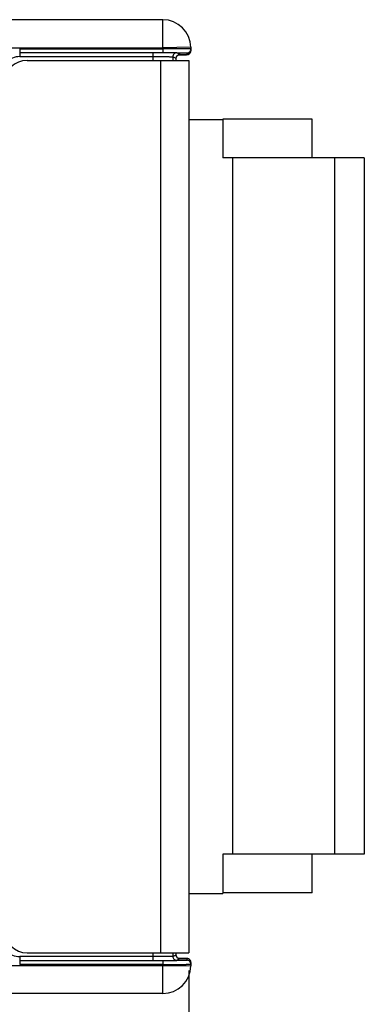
# Model space of a CAD drawing. Header units: inches. Extents: x 0.2 to 16.8, y 0.1 to 10.8.
# Tile 4 of 16: x 5.2 to 6.4, y 2.1 to 5.6. Entities that reach past the tile are written whole.
import ezdxf

# ---------------------------------------------------------------- set-up
doc = ezdxf.new("R2010")
doc.units = ezdxf.units.IN
doc.header["$LTSCALE"] = 0.935
doc.header["$MEASUREMENT"] = 0
doc.layers.get('0').update_dxf_attribs({"linetype": 'CONTINUOUS'})
doc.layers.add('DIMENSIONS', color=7, linetype='CONTINUOUS')
doc.styles.get("Standard").update_dxf_attribs({"font": 'txt', "width": 0.8})
doc.dimstyles.new('DIMSTYLE_1', dxfattribs={"dimtxt": 0.125, "dimasz": 0.18, "dimexe": 0.18, "dimexo": 0.0625, "dimgap": 0.09, "dimtad": 0, "dimtih": 1, "dimtoh": 1, "dimdec": 3, "dimzin": 4, "dimdsep": 46, "dimtxsty": 'STANDARD', "dimblk": '_FILLED', "dimblk1": '_FILLED', "dimblk2": '_FILLED', "dimcen": 0.09, "dimadec": 0, "dimazin": 0, "dimtp": 0.01, "dimtm": 0.01, "dimtfac": 1, "dimtdec": 3, "dimtofl": 0, "dimtmove": 0, "dimatfit": 3, "dimldrblk": '_FILLED', "dimfxl": 1, "dimtolj": 1, "dimtzin": 4, "dimarcsym": 0})

# ---------------------------------------------------------------- blocks, each defined once
blk = doc.blocks.new('_FILLED')
at = {"color": 0, "linetype": 'ByBlock'}
blk.add_solid([(0, 0), (-1, 0.1736), (-1, -0.1736)], dxfattribs=at)
blk = doc.blocks.new('*D3')
at = {"layer": 'DIMENSIONS', "color": 2, "linetype": 'Continuous'}
for p, q in [((4.6371, 2.1881), (4.6371, 1.2235)), ((5.7654, 2.181), (5.7654, 1.2235)), ((4.6371, 1.3485), (4.3012, 1.3485)), ((5.7654, 1.3485), (6.1254, 1.3485))]:
    blk.add_line(p, q, dxfattribs=at)
at = {"layer": 'DIMENSIONS', "color": 2, "linetype": 'Continuous', "xscale": 0.18, "yscale": 0.18, "zscale": 0.18}
blk.add_blockref('_FILLED', (4.6371, 1.3485), dxfattribs=at)
at = {"layer": 'DIMENSIONS', "color": 2, "linetype": 'Continuous', "xscale": 0.18, "yscale": 0.18, "zscale": 0.18, "rotation": 180}
blk.add_blockref('_FILLED', (5.7654, 1.3485), dxfattribs=at)
at = {"layer": 'DIMENSIONS', "color": 2, "linetype": 'Continuous', "insert": (4.2387, 1.411), "char_height": 0.125, "width": 1.325, "attachment_point": 3, "line_spacing_factor": 0.9}
blk.add_mtext('1.128{\\Ftxt.shx;\\W1.000000;\\H0.125000; }[28.66]', dxfattribs=at)

msp = doc.modelspace()

# ---------------------------------------------------------------- linework, layer by layer
at = {"color": 7, "linetype": 'Continuous'}
for p, q in [((5.6721, 5.5675), (5.0183, 5.5675)), ((5.6721, 5.4675), (5.6721, 5.5675)), ((4.999, 5.4675), (5.6721, 5.4675)), ((5.163, 5.4637), (5.1631, 5.4361)), ((5.163, 5.4637), (5.6722, 5.4637)), ((5.6722, 5.45), (5.163, 5.45)), ((5.638, 5.4225), (5.638, 5.4499)), ((5.7721, 5.4693), (5.6721, 5.4675)), ((5.6722, 5.4637), (5.6721, 5.4675)), ((5.6722, 5.4637), (5.6722, 5.45)), ((5.7334, 5.4433), (5.7218, 5.4492)), ((5.7219, 5.4498), (5.7229, 5.4498)), ((5.7303, 5.4431), (5.7334, 5.4433)), ((5.7584, 5.4492), (5.7585, 5.4431)), ((5.7721, 5.4693), (5.7723, 5.4571)), ((5.1631, 5.4361), (5.638, 5.4361)), ((5.1894, 5.4225), (5.7654, 5.4225)), ((5.6654, 2.2435), (5.6654, 5.4225)), ((5.708, 5.4354), (5.708, 5.4225)), ((5.7197, 5.4295), (5.708, 5.4354)), ((5.7197, 5.4225), (5.7197, 5.4295)), ((5.7197, 5.4295), (5.7197, 5.4295)), ((5.7654, 5.4225), (5.7654, 2.2435)), ((5.8854, 5.2108), (5.7654, 5.2108)), ((5.8854, 5.2127), (5.8854, 5.0749)), ((6.2043, 5.2127), (5.8854, 5.2127)), ((6.2043, 5.0749), (6.2043, 5.2127)), ((6.3893, 5.0749), (5.8854, 5.0749)), ((5.9208, 5.0749), (5.9208, 2.5946)), ((6.283, 5.0749), (6.283, 2.5946)), ((6.3893, 5.0749), (6.3893, 2.5946)), ((6.3893, 2.5946), (5.8854, 2.5946)), ((5.8854, 2.5946), (5.8854, 2.4549)), ((6.2043, 2.4568), (6.2043, 2.5946)), ((6.2043, 2.4568), (5.8854, 2.4568)), ((5.7654, 2.4549), (5.8854, 2.4549)), ((5.1631, 2.2299), (5.163, 2.2023)), ((5.163, 2.2161), (5.6722, 2.2161)), ((5.638, 2.2299), (5.1631, 2.2299)), ((5.1894, 2.2435), (5.7654, 2.2435)), ((5.638, 2.2162), (5.638, 2.2435)), ((5.6722, 2.2161), (5.6722, 2.2023)), ((5.708, 2.2435), (5.708, 2.2307)), ((5.708, 2.2307), (5.7197, 2.2365)), ((5.7197, 2.2365), (5.7197, 2.2435)), ((5.7197, 2.2365), (5.7197, 2.2365)), ((5.7218, 2.2169), (5.7334, 2.2227)), ((5.7229, 2.2162), (5.7219, 2.2162)), ((5.7249, 2.2257), (5.7226, 2.2281)), ((5.7334, 2.2227), (5.7304, 2.2229)), ((5.7548, 2.2232), (5.747, 2.2233)), ((5.7584, 2.2169), (5.7585, 2.223)), ((4.999, 2.1985), (5.6721, 2.1985)), ((5.6722, 2.2023), (5.163, 2.2023)), ((5.6721, 2.1985), (5.6722, 2.2023)), ((5.6721, 2.1985), (5.7721, 2.1968)), ((5.6721, 2.0985), (5.6721, 2.1985)), ((5.7723, 2.2089), (5.7721, 2.1968)), ((5.6721, 2.0985), (5.0183, 2.0985))]:
    msp.add_line(p, q, dxfattribs=at)
for points in [[(5.7197, 5.4295), (5.7198, 5.4316), (5.7209, 5.4352), (5.7227, 5.4382)], [(5.7227, 5.4382), (5.7251, 5.4405), (5.7277, 5.4421), (5.7301, 5.4429), (5.7314, 5.4431), (5.7318, 5.4432)], [(5.7226, 2.2281), (5.7208, 2.2311), (5.7198, 2.2346), (5.7197, 2.2365)], [(5.7318, 2.2229), (5.7313, 2.2229), (5.7298, 2.2233), (5.7275, 2.2241), (5.7249, 2.2257)]]:
    msp.add_lwpolyline(points, dxfattribs=at)
for centre, radius, start, end in [((5.6721, 5.4675), 0.1, 1, 90), ((5.6739, -2.8961), 8.346, 89.67103, 90.01208), ((5.7218, 5.4354), 0.0138, 89.9998, 180.0112), ((5.7334, 5.4296), 0.0137, 122.4551, 150.7391), ((5.7333, 5.4298), 0.0135, 119.1101, 122.4042), ((5.7126, 7.8363), 2.3939, 270.3938, 270.851), ((5.7335, 5.4298), 0.0135, 90.0526, 96.8623), ((5.7584, 5.463), 0.0138, 270.0042, 338.2417), ((5.7585, 5.4569), 0.0138, 269.999, 0.9989), ((5.1631, 5.3699), 0.0662, 89.9949, 179.998), ((5.1894, 5.3425), 0.08, 90, 180), ((5.1894, 2.3235), 0.08, 180, 270), ((5.1631, 2.2962), 0.0662, 180.0019, 270.0052), ((5.6739, 10.5621), 8.346, 269.98792, 270.32897), ((5.7218, 2.2307), 0.0138, 179.9925, 270.0039), ((5.7334, 2.2365), 0.0137, 210.7882, 239.0432), ((5.7333, 2.2363), 0.0135, 239.0756, 241.9831), ((5.7114, -0.3007), 2.5243, 89.1919, 89.5971), ((5.7584, 2.2031), 0.0138, 359.004, 89.9964), ((5.7585, 2.2091), 0.0138, 68.6765, 89.9451), ((5.7586, 2.2093), 0.0136, 359.1893, 68.6764), ((5.6721, 2.1985), 0.1, 270, 359)]:
    msp.add_arc(centre, radius, start, end, dxfattribs=at)
for points, knots in [([(5.7722, 5.4632), (5.7722, 5.4632), (5.7722, 5.4632), (5.7722, 5.4632), (5.7721, 5.4633), (5.7721, 5.4633), (5.7719, 5.4633), (5.7717, 5.4633), (5.7714, 5.4633), (5.7711, 5.4633), (5.7707, 5.4634), (5.7703, 5.4634), (5.7698, 5.4634), (5.769, 5.4634), (5.7678, 5.4634), (5.7663, 5.4635), (5.7645, 5.4635), (5.7625, 5.4635), (5.7603, 5.4636), (5.7579, 5.4636), (5.7543, 5.4636), (5.7492, 5.4637), (5.7427, 5.4637), (5.7354, 5.4637), (5.7276, 5.4638), (5.7192, 5.4638), (5.7103, 5.4638), (5.7011, 5.4638), (5.6884, 5.4638), (5.6787, 5.4638), (5.6722, 5.4637)], [0, 0, 0, 0, 0.00012, 0.000367, 0.000759, 0.001298, 0.002823, 0.004946, 0.007664, 0.010977, 0.014882, 0.019377, 0.024461, 0.03013, 0.043217, 0.058619, 0.076298, 0.0962, 0.118272, 0.142459, 0.16871, 0.227176, 0.293094, 0.365783, 0.444559, 0.528687, 0.617373, 0.709816, 0.805127, 1, 1, 1, 1]), ([(5.7218, 5.4492), (5.7217, 5.4492), (5.7217, 5.4492), (5.7216, 5.4492), (5.7215, 5.4492), (5.7214, 5.4492), (5.7211, 5.4493), (5.7207, 5.4493), (5.7202, 5.4493), (5.7195, 5.4493), (5.7188, 5.4494), (5.7177, 5.4494), (5.716, 5.4494), (5.7136, 5.4495), (5.7109, 5.4495), (5.7079, 5.4496), (5.7045, 5.4496), (5.7007, 5.4496), (5.6967, 5.4497), (5.6907, 5.4497), (5.6827, 5.4498), (5.676, 5.4498), (5.6726, 5.4498)], [0, 0, 0, 0, 0.00083, 0.002176, 0.004045, 0.006438, 0.012796, 0.021244, 0.03177, 0.044361, 0.059006, 0.075692, 0.115128, 0.162468, 0.217438, 0.279764, 0.349169, 0.425335, 0.507842, 0.596253, 0.789047, 1, 1, 1, 1]), ([(5.7229, 5.4498), (5.7255, 5.4498), (5.7304, 5.4498), (5.7365, 5.4497), (5.7409, 5.4497), (5.7438, 5.4496), (5.7465, 5.4496), (5.7489, 5.4496), (5.7511, 5.4495), (5.753, 5.4495), (5.7546, 5.4494), (5.7558, 5.4494), (5.7566, 5.4494), (5.757, 5.4493), (5.7574, 5.4493), (5.7578, 5.4493), (5.758, 5.4493), (5.7582, 5.4493), (5.7583, 5.4492), (5.7584, 5.4492), (5.7584, 5.4492), (5.7584, 5.4492), (5.7584, 5.4492)], [0, 0, 0, 0, 0.220531, 0.418415, 0.507997, 0.59088, 0.666769, 0.735396, 0.796497, 0.849805, 0.895058, 0.93212, 0.947596, 0.96105, 0.972492, 0.981932, 0.989381, 0.994854, 0.996855, 0.998371, 0.99941, 1, 1, 1, 1]), ([(5.7267, 5.4416), (5.7275, 5.442), (5.7292, 5.4427), (5.731, 5.4431), (5.7318, 5.4432)], [0, 0, 0, 0, 0.50074, 1, 1, 1, 1]), ([(5.7585, 5.4431), (5.7585, 5.4431), (5.7585, 5.4431), (5.7585, 5.4431), (5.7584, 5.4431), (5.7582, 5.443), (5.758, 5.443), (5.7577, 5.443), (5.7574, 5.443), (5.757, 5.443), (5.7564, 5.4429), (5.7555, 5.4429), (5.7542, 5.4429), (5.7527, 5.4428), (5.7509, 5.4428), (5.749, 5.4428), (5.7468, 5.4427), (5.7444, 5.4427), (5.7409, 5.4426), (5.7359, 5.4426), (5.7319, 5.4426), (5.7297, 5.4425)], [0, 0, 0, 0, 0.000617, 0.001671, 0.005185, 0.01062, 0.017996, 0.027328, 0.038626, 0.051899, 0.067158, 0.103669, 0.148228, 0.200851, 0.261349, 0.329489, 0.405037, 0.48776, 0.577423, 0.77653, 1, 1, 1, 1]), ([(5.7482, 5.4427), (5.7497, 5.4428), (5.7518, 5.4428), (5.7545, 5.4429), (5.756, 5.4429), (5.7574, 5.443), (5.7584, 5.443), (5.7592, 5.4431), (5.7605, 5.4432), (5.7616, 5.4434), (5.7625, 5.4437)], [0, 0, 0, 0, 0.314771, 0.443293, 0.552899, 0.644978, 0.723916, 0.762801, 0.807737, 1, 1, 1, 1]), ([(5.7625, 5.4437), (5.7628, 5.4438), (5.7634, 5.444), (5.7648, 5.4445), (5.7664, 5.4455), (5.7681, 5.4469), (5.7696, 5.4486), (5.7708, 5.4505), (5.772, 5.4533), (5.7723, 5.4556), (5.7723, 5.4571)], [0, 0, 0, 0, 0.055964, 0.116253, 0.240381, 0.366068, 0.492322, 0.618998, 0.746228, 1, 1, 1, 1]), ([(5.7712, 5.4579), (5.7716, 5.4587), (5.7721, 5.4605), (5.7722, 5.4623), (5.7722, 5.4632)], [0, 0, 0, 0, 0.500997, 1, 1, 1, 1]), ([(5.638, 5.4361), (5.6425, 5.4361), (5.6513, 5.4361), (5.6622, 5.4361), (5.6705, 5.436), (5.6764, 5.436), (5.6818, 5.436), (5.6869, 5.4359), (5.6915, 5.4359), (5.6956, 5.4358), (5.6987, 5.4358), (5.7008, 5.4357), (5.7022, 5.4357), (5.7035, 5.4356), (5.7046, 5.4356), (5.7056, 5.4356), (5.7064, 5.4355), (5.7069, 5.4355), (5.7073, 5.4355), (5.7075, 5.4355), (5.7077, 5.4355), (5.7078, 5.4354), (5.7079, 5.4354), (5.708, 5.4354), (5.708, 5.4354)], [0, 0, 0, 0, 0.192787, 0.378683, 0.466606, 0.550116, 0.628439, 0.700863, 0.766719, 0.825343, 0.876172, 0.898528, 0.918775, 0.936861, 0.952731, 0.966349, 0.977694, 0.986745, 0.990405, 0.993486, 0.995984, 0.997901, 0.999236, 1, 1, 1, 1]), ([(5.7197, 5.4295), (5.7197, 5.4307), (5.72, 5.4331), (5.7209, 5.4353), (5.7214, 5.4363)], [0, 0, 0, 0, 0.498406, 1, 1, 1, 1]), ([(5.708, 2.2307), (5.708, 2.2307), (5.7079, 2.2306), (5.7078, 2.2306), (5.7077, 2.2306), (5.7075, 2.2306), (5.7073, 2.2306), (5.7069, 2.2306), (5.7064, 2.2305), (5.7056, 2.2305), (5.7046, 2.2305), (5.7035, 2.2304), (5.7022, 2.2304), (5.7008, 2.2304), (5.6987, 2.2303), (5.6956, 2.2303), (5.6915, 2.2302), (5.6869, 2.2302), (5.6818, 2.2301), (5.6764, 2.2301), (5.6705, 2.23), (5.6622, 2.23), (5.6513, 2.23), (5.6425, 2.2299), (5.638, 2.2299)], [0, 0, 0, 0, 0.000764, 0.002099, 0.004016, 0.006514, 0.009595, 0.013255, 0.022306, 0.033651, 0.047269, 0.06314, 0.081225, 0.101472, 0.123828, 0.174657, 0.233281, 0.299137, 0.371561, 0.449885, 0.533394, 0.621317, 0.807213, 1, 1, 1, 1]), ([(5.6726, 2.2162), (5.676, 2.2162), (5.6827, 2.2163), (5.6907, 2.2163), (5.6967, 2.2164), (5.7007, 2.2164), (5.7045, 2.2165), (5.7079, 2.2165), (5.7109, 2.2165), (5.7136, 2.2166), (5.716, 2.2166), (5.7177, 2.2167), (5.7188, 2.2167), (5.7195, 2.2167), (5.7202, 2.2168), (5.7207, 2.2168), (5.7211, 2.2168), (5.7214, 2.2168), (5.7215, 2.2168), (5.7216, 2.2169), (5.7217, 2.2169), (5.7217, 2.2169), (5.7218, 2.2169)], [0, 0, 0, 0, 0.210953, 0.403747, 0.492159, 0.574665, 0.650831, 0.720237, 0.782562, 0.837533, 0.884872, 0.924308, 0.940994, 0.955639, 0.968231, 0.978756, 0.987204, 0.993562, 0.995955, 0.997824, 0.99917, 1, 1, 1, 1]), ([(5.7216, 2.2295), (5.721, 2.2305), (5.72, 2.2328), (5.7197, 2.2353), (5.7197, 2.2365)], [0, 0, 0, 0, 0.501696, 1, 1, 1, 1]), ([(5.7584, 2.2169), (5.7584, 2.2169), (5.7584, 2.2168), (5.7584, 2.2168), (5.7583, 2.2168), (5.7582, 2.2168), (5.758, 2.2168), (5.7578, 2.2168), (5.7574, 2.2167), (5.757, 2.2167), (5.7566, 2.2167), (5.7558, 2.2167), (5.7546, 2.2166), (5.753, 2.2166), (5.7511, 2.2166), (5.7489, 2.2165), (5.7465, 2.2165), (5.7438, 2.2164), (5.7409, 2.2164), (5.7365, 2.2164), (5.7304, 2.2163), (5.7255, 2.2163), (5.7229, 2.2162)], [0, 0, 0, 0, 0.00059, 0.00163, 0.003146, 0.005148, 0.010621, 0.018071, 0.02751, 0.038952, 0.052405, 0.067882, 0.104942, 0.150195, 0.203503, 0.264604, 0.333231, 0.40912, 0.492004, 0.581586, 0.77947, 1, 1, 1, 1]), ([(5.7334, 2.2227), (5.7323, 2.2227), (5.7301, 2.223), (5.7279, 2.2238), (5.727, 2.2244)], [0, 0, 0, 0, 0.498331, 1, 1, 1, 1]), ([(5.7297, 2.2235), (5.7319, 2.2235), (5.7359, 2.2235), (5.7408, 2.2234), (5.7444, 2.2234), (5.7468, 2.2233), (5.749, 2.2233), (5.7509, 2.2233), (5.7527, 2.2232), (5.7542, 2.2232), (5.7555, 2.2232), (5.7564, 2.2231), (5.757, 2.2231), (5.7574, 2.2231), (5.7577, 2.2231), (5.758, 2.223), (5.7582, 2.223), (5.7584, 2.223), (5.7585, 2.223), (5.7585, 2.223), (5.7585, 2.223), (5.7585, 2.223)], [0, 0, 0, 0, 0.223462, 0.422566, 0.512228, 0.594951, 0.6705, 0.738642, 0.799142, 0.851767, 0.896329, 0.932842, 0.948102, 0.961376, 0.972675, 0.982006, 0.989383, 0.994817, 0.99833, 0.999383, 1, 1, 1, 1]), ([(5.7688, 2.2184), (5.7684, 2.2189), (5.7674, 2.2198), (5.766, 2.2208), (5.7648, 2.2215), (5.7636, 2.222), (5.7625, 2.2224), (5.7615, 2.2227), (5.7609, 2.2228), (5.7604, 2.2229), (5.7599, 2.2229), (5.7594, 2.223), (5.7588, 2.223), (5.7581, 2.2231), (5.7567, 2.2231), (5.7556, 2.2232), (5.7548, 2.2232)], [0, 0, 0, 0, 0.133992, 0.268202, 0.335128, 0.400137, 0.51741, 0.566841, 0.608523, 0.641278, 0.666006, 0.701429, 0.731524, 0.788896, 0.84985, 1, 1, 1, 1]), ([(5.6722, 2.2023), (5.6787, 2.2023), (5.6884, 2.2023), (5.7011, 2.2023), (5.7103, 2.2023), (5.7192, 2.2023), (5.7276, 2.2023), (5.7354, 2.2023), (5.7427, 2.2024), (5.7492, 2.2024), (5.7543, 2.2024), (5.7579, 2.2025), (5.7603, 2.2025), (5.7625, 2.2025), (5.7645, 2.2026), (5.7663, 2.2026), (5.7678, 2.2026), (5.769, 2.2027), (5.7698, 2.2027), (5.7703, 2.2027), (5.7707, 2.2027), (5.7711, 2.2027), (5.7714, 2.2027), (5.7717, 2.2028), (5.7719, 2.2028), (5.7721, 2.2028), (5.7721, 2.2028), (5.7722, 2.2028), (5.7722, 2.2028), (5.7722, 2.2028), (5.7722, 2.2028)], [0, 0, 0, 0, 0.194872, 0.290183, 0.382626, 0.471312, 0.555441, 0.634217, 0.706907, 0.772825, 0.831291, 0.857542, 0.88173, 0.903801, 0.923703, 0.941381, 0.956783, 0.96987, 0.97554, 0.980623, 0.985118, 0.989023, 0.992336, 0.995054, 0.997177, 0.998702, 0.999241, 0.999633, 0.99988, 1, 1, 1, 1])]:
    msp.add_open_spline(points, degree=3, knots=knots, dxfattribs=at)

# ---------------------------------------------------------------- dimensions: what is measured, and where the dimension line sits
at = {"layer": 'DIMENSIONS', "color": 2, "linetype": 'Continuous'}
dim = msp.add_linear_dim(base=(4.6371, 1.3485), p1=(5.7654, 2.181), p2=(4.6371, 2.1881), angle=180, dimstyle='DIMSTYLE_1', dxfattribs=at)
dim.commit()
dim.dimension.update_dxf_attribs({"geometry": '*D3', "text_midpoint": (3.2762, 1.3485), "dimtype": 160})

doc.saveas('drawing.dxf')
